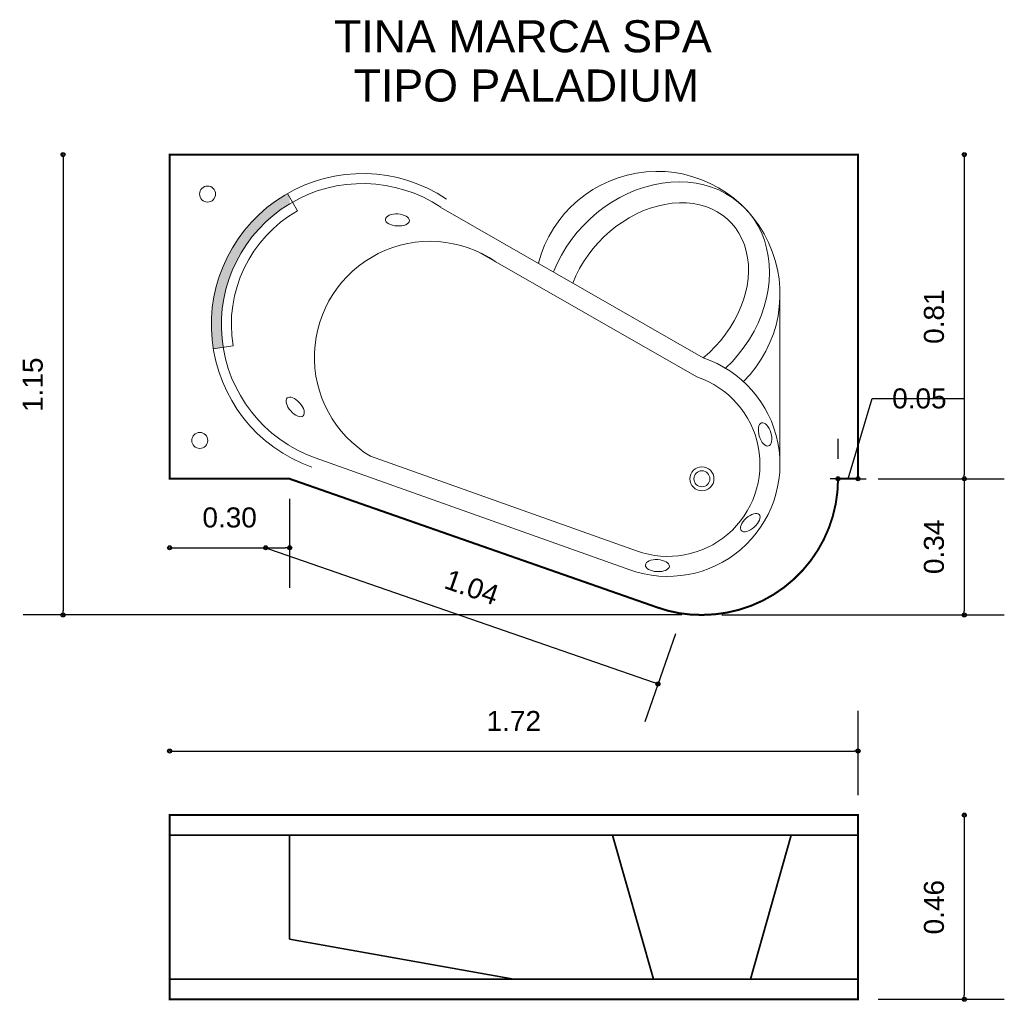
# Model space of a CAD drawing. Extents: x 171.08 to 173.54, y 182.23 to 184.68.
import ezdxf

# ---------------------------------------------------------------- set-up
doc = ezdxf.new("R2010")
doc.units = 0
doc.header["$MEASUREMENT"] = 0
doc.layers.add('CONTORNO', color=170, linetype='Continuous', lineweight=15)
for name, color, linetype, lineweight, plot in [('cotas', 3, 'Continuous', 13, False), ('muebles', 2, 'Continuous', 18, False), ('rotulos', 1, 'Continuous', 25, False), ('TRAZO', 7, 'Continuous', 35, False)]:
    doc.layers.add(name, color=color, linetype=linetype, lineweight=lineweight, plot=plot)
doc.styles.add('cotas', font='ARIAL.TTF')
doc.styles.add('rotulo', font='swissko.ttf')
doc.dimstyles.new('ISO-25', dxfattribs={"dimtxt": 2.4, "dimasz": 1, "dimexe": 1.25, "dimexo": 0.625, "dimtad": 1, "dimrnd": 0.0215, "dimtxsty": 'cotas', "dimblk": 'ORIGIN2', "dimcen": 1, "dimazin": 0, "dimtfac": 1, "dimtmove": 0, "dimatfit": 3, "dimldrblk": 'ORIGIN2', "dimfxl": 0, "dimlwe": 0, "dimarcsym": 0})

# ---------------------------------------------------------------- blocks, each defined once
blk = doc.blocks.new('_Origin2')
at = {"color": 0, "lineweight": -2}
blk.add_line((-0.5, 0), (-1, 0), dxfattribs=at)
for radius in [0.5, 0.25]:
    blk.add_circle((0, 0), radius, dxfattribs=at)
blk = doc.blocks.new('*D8')
at = {"color": 0, "linetype": 'ByBlock'}
for p, q in [((171.7523, 183.4812), (171.7523, 183.2589)), ((171.4623, 183.3589), (171.7423, 183.3589))]:
    blk.add_line(p, q, dxfattribs=at)
at = {"layer": 'Defpoints', "color": 0, "linetype": 'ByBlock'}
for p in [(171.4523, 183.5312), (171.7523, 183.5312), (171.7523, 183.3589)]:
    blk.add_point(p, dxfattribs=at)
at = {"color": 0, "linetype": 'ByBlock', "xscale": 0.01, "yscale": 0.01, "zscale": 0.01, "rotation": 180}
blk.add_blockref('_Origin2', (171.4523, 183.3589), dxfattribs=at)
at = {"color": 0, "linetype": 'ByBlock', "xscale": 0.01, "yscale": 0.01, "zscale": 0.01}
blk.add_blockref('_Origin2', (171.7523, 183.3589), dxfattribs=at)
at = {"color": 0, "linetype": 'ByBlock', "insert": (171.6023, 183.4344), "char_height": 0.05, "attachment_point": 5, "style": 'cotas'}
blk.add_mtext('0.30', dxfattribs=at)
blk = doc.blocks.new('*D6')
at = {"color": 0, "linetype": 'ByBlock'}
for p, q in [((171.702, 183.3556), (172.6631, 183.0221)), ((172.7159, 183.1439), (172.6397, 182.9244))]:
    blk.add_line(p, q, dxfattribs=at)
at = {"layer": 'Defpoints', "color": 0, "linetype": 'ByBlock'}
for p in [(171.7523, 183.5312), (172.7323, 183.1912), (172.6725, 183.0189)]:
    blk.add_point(p, dxfattribs=at)
at = {"color": 0, "linetype": 'ByBlock', "xscale": 0.01, "yscale": 0.01, "zscale": 0.01}
for p, rotation in [((171.6925, 183.3589), 160.8663567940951), ((172.6725, 183.0189), 340.8663567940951)]:
    blk.add_blockref('_Origin2', p, dxfattribs=dict(at, rotation=rotation))
at = {"color": 0, "linetype": 'ByBlock', "insert": (172.2073, 183.2602), "char_height": 0.05, "attachment_point": 5, "rotation": 340.8664, "style": 'cotas'}
blk.add_mtext('1.04', dxfattribs=at)
blk = doc.blocks.new('*D3')
at = {"color": 0, "linetype": 'ByBlock'}
for p, q in [((171.1862, 184.3312), (171.1862, 183.2012)), ((172.7323, 183.1912), (171.0862, 183.1912))]:
    blk.add_line(p, q, dxfattribs=at)
at = {"layer": 'Defpoints', "color": 0, "linetype": 'ByBlock'}
for p in [(171.4523, 184.3412), (171.1862, 183.1912), (172.7823, 183.1912)]:
    blk.add_point(p, dxfattribs=at)
at = {"color": 0, "linetype": 'ByBlock', "xscale": 0.01, "yscale": 0.01, "zscale": 0.01}
for p, rotation in [((171.1862, 184.3412), 90), ((171.1862, 183.1912), 270)]:
    blk.add_blockref('_Origin2', p, dxfattribs=dict(at, rotation=rotation))
at = {"color": 0, "linetype": 'ByBlock', "insert": (171.1106, 183.7662), "char_height": 0.05, "attachment_point": 5, "rotation": 90, "style": 'cotas'}
blk.add_mtext('1.15', dxfattribs=at)
blk = doc.blocks.new('*D2')
at = {"color": 0, "linetype": 'ByBlock'}
for p, q in [((173.4377, 183.5212), (173.4377, 183.2012)), ((172.8323, 183.1912), (173.5377, 183.1912))]:
    blk.add_line(p, q, dxfattribs=at)
at = {"layer": 'Defpoints', "color": 0, "linetype": 'ByBlock'}
for p in [(173.1723, 183.5312), (172.7823, 183.1912), (173.4377, 183.1912)]:
    blk.add_point(p, dxfattribs=at)
at = {"color": 0, "linetype": 'ByBlock', "xscale": 0.01, "yscale": 0.01, "zscale": 0.01}
for p, rotation in [((173.4377, 183.5312), 90), ((173.4377, 183.1912), 270)]:
    blk.add_blockref('_Origin2', p, dxfattribs=dict(at, rotation=rotation))
at = {"color": 0, "linetype": 'ByBlock', "insert": (173.3621, 183.3612), "char_height": 0.05, "attachment_point": 5, "rotation": 90, "style": 'cotas'}
blk.add_mtext('0.34', dxfattribs=at)
blk = doc.blocks.new('*D4')
at = {"color": 0, "linetype": 'ByBlock'}
for p, q in [((173.1723, 182.7412), (173.1723, 182.9513)), ((171.4623, 182.8513), (173.1623, 182.8513))]:
    blk.add_line(p, q, dxfattribs=at)
at = {"layer": 'Defpoints', "color": 0, "linetype": 'ByBlock'}
for p in [(173.1723, 182.8513), (171.4523, 182.6912), (173.1723, 182.6912)]:
    blk.add_point(p, dxfattribs=at)
at = {"color": 0, "linetype": 'ByBlock', "xscale": 0.01, "yscale": 0.01, "zscale": 0.01, "rotation": 180}
blk.add_blockref('_Origin2', (171.4523, 182.8513), dxfattribs=at)
at = {"color": 0, "linetype": 'ByBlock', "xscale": 0.01, "yscale": 0.01, "zscale": 0.01}
blk.add_blockref('_Origin2', (173.1723, 182.8513), dxfattribs=at)
at = {"color": 0, "linetype": 'ByBlock', "insert": (172.3123, 182.9264), "char_height": 0.05, "attachment_point": 5, "style": 'cotas'}
blk.add_mtext('1.72', dxfattribs=at)
blk = doc.blocks.new('*D5')
at = {"color": 0, "linetype": 'ByBlock'}
for p, q in [((173.4377, 182.6812), (173.4377, 182.2412)), ((173.2223, 182.2312), (173.5377, 182.2312))]:
    blk.add_line(p, q, dxfattribs=at)
at = {"layer": 'Defpoints', "color": 0, "linetype": 'ByBlock'}
for p in [(173.1723, 182.6912), (173.1723, 182.2312), (173.4377, 182.2312)]:
    blk.add_point(p, dxfattribs=at)
at = {"color": 0, "linetype": 'ByBlock', "xscale": 0.01, "yscale": 0.01, "zscale": 0.01}
for p, rotation in [((173.4377, 182.6912), 90), ((173.4377, 182.2312), 270)]:
    blk.add_blockref('_Origin2', p, dxfattribs=dict(at, rotation=rotation))
at = {"color": 0, "linetype": 'ByBlock', "insert": (173.3622, 182.4612), "char_height": 0.05, "attachment_point": 5, "rotation": 90, "style": 'cotas'}
blk.add_mtext('0.46', dxfattribs=at)
blk = doc.blocks.new('*D7')
at = {"color": 0, "linetype": 'ByBlock'}
for p, q in [((173.1473, 183.5312), (173.2075, 183.7317)), ((173.2075, 183.7317), (173.4377, 183.7317)), ((173.1223, 183.5812), (173.1223, 183.6312)), ((173.1123, 183.5312), (173.1023, 183.5312)), ((173.1723, 183.5312), (173.1223, 183.5312)), ((173.1723, 183.5312), (173.1223, 183.5312)), ((173.1823, 183.5312), (173.1923, 183.5312))]:
    blk.add_line(p, q, dxfattribs=at)
at = {"layer": 'Defpoints', "color": 0, "linetype": 'ByBlock'}
for p in [(173.1223, 183.5312), (173.1223, 183.5312), (173.1723, 183.5312)]:
    blk.add_point(p, dxfattribs=at)
at = {"color": 0, "linetype": 'ByBlock', "xscale": 0.01, "yscale": 0.01, "zscale": 0.01}
blk.add_blockref('_Origin2', (173.1223, 183.5312), dxfattribs=at)
at = {"color": 0, "linetype": 'ByBlock', "xscale": 0.01, "yscale": 0.01, "zscale": 0.01, "rotation": 180}
blk.add_blockref('_Origin2', (173.1723, 183.5312), dxfattribs=at)
at = {"color": 0, "linetype": 'ByBlock', "insert": (173.2575, 183.7317), "char_height": 0.05, "attachment_point": 4, "style": 'cotas'}
blk.add_mtext('0.05', dxfattribs=at)
blk = doc.blocks.new('*D1')
at = {"color": 0, "linetype": 'ByBlock'}
for p, q in [((173.4377, 184.3312), (173.4377, 183.5412)), ((173.2223, 183.5312), (173.5377, 183.5312))]:
    blk.add_line(p, q, dxfattribs=at)
at = {"layer": 'Defpoints', "color": 0, "linetype": 'ByBlock'}
for p in [(173.1723, 184.3412), (173.1723, 183.5312), (173.4377, 183.5312)]:
    blk.add_point(p, dxfattribs=at)
at = {"color": 0, "linetype": 'ByBlock', "xscale": 0.01, "yscale": 0.01, "zscale": 0.01}
for p, rotation in [((173.4377, 184.3412), 90), ((173.4377, 183.5312), 270)]:
    blk.add_blockref('_Origin2', p, dxfattribs=dict(at, rotation=rotation))
at = {"color": 0, "linetype": 'ByBlock', "insert": (173.3622, 183.9362), "char_height": 0.05, "attachment_point": 5, "rotation": 90, "style": 'cotas'}
blk.add_mtext('0.81', dxfattribs=at)

msp = doc.modelspace()

# ---------------------------------------------------------------- hatches: boundary and pattern name
at = {"layer": 'muebles'}
msp.add_hatch(color=256, dxfattribs=at).paths.add_polyline_path([(171.7523, 184.218), (171.7523, 184.2343), (171.7468, 184.2438, 0.312393), (171.5615, 183.8557), (171.5862, 183.8597, -0.306133)])

# ---------------------------------------------------------------- linework, layer by layer
at = {"layer": 'CONTORNO', "const_width": 0.005}
msp.add_lwpolyline([(172.6701, 183.2102), (171.7523, 183.5312), (171.4523, 183.5312), (171.4523, 184.3412), (173.1723, 184.3412), (173.1723, 183.5312), (173.1223, 183.5312, -0.414214), (172.7823, 183.1912, -0.089549), (172.6701, 183.2102, -0.018943)], format="xyb", dxfattribs=at)
msp.add_lwpolyline([(171.4523, 182.6912), (173.1723, 182.6912), (173.1723, 182.2312), (171.4523, 182.2312), (171.4523, 182.6912)], dxfattribs=at)
at = {"layer": 'muebles'}
for p, q in [((171.7717, 184.2004), (171.7468, 184.2438)), ((172.1303, 184.2093), (172.7854, 183.8331)), ((172.2252, 184.0973), (172.7697, 183.7857)), ((172.9772, 183.5674), (172.9772, 183.9925)), ((171.6108, 183.8637), (171.5615, 183.8557)), ((172.6019, 183.3042), (171.8162, 183.5835)), ((172.6186, 183.3513), (171.9543, 183.5875))]:
    msp.add_line(p, q, dxfattribs=at)
for centre, radius in [((171.5472, 184.2425), 0.02), ((171.5278, 183.627), 0.02), ((172.7823, 183.5312), 0.03), ((172.7823, 183.5312), 0.02)]:
    msp.add_circle(centre, radius, dxfattribs=at)
for centre, radius, start, end in [((171.9344, 183.9159), 0.3778, 56.2685, 250.4286), ((172.6705, 183.9925), 0.3067, 314.6262, 165.4504), ((171.9344, 183.9159), 0.3528, 56.2685, 250.4286), ((171.9344, 183.9159), 0.3278, 119.7704, 189.1642), ((172.1032, 183.8353), 0.2891, 55.3998, 239.0126), ((172.6973, 183.5674), 0.2799, 250.0773, 71.6465), ((172.6973, 183.5674), 0.2299, 250.0773, 71.6465)]:
    msp.add_arc(centre, radius, start, end, dxfattribs=at)
for major_axis, ratio, start_param, end_param in [((0.2169, 0.2169), 0.820946, 4.679606, 8.342876), ((0.1815, 0.1815), 0.761235, 4.589599, 8.382963)]:
    msp.add_ellipse((172.6705, 183.9925), major_axis=major_axis, ratio=ratio, start_param=start_param, end_param=end_param, dxfattribs=at)
for centre, major_axis in [((172.0216, 184.1777), (-0.03, 0.0017)), ((171.7661, 183.7107), (-0.02, 0.0224)), ((172.94, 183.642), (-0.0087, 0.0288)), ((172.903, 183.4219), (-0.0224, -0.02)), ((172.671, 183.3144), (-0.03, 0.0017))]:
    msp.add_ellipse(centre, major_axis=major_axis, ratio=0.499229, dxfattribs=at)
at = {"layer": 'TRAZO'}
for p, q in [((171.7523, 183.5312), (172.6701, 183.2102)), ((171.4523, 182.6412), (173.1723, 182.6412)), ((171.7523, 182.3812), (171.7523, 182.6412)), ((172.6612, 182.2812), (172.5591, 182.6412)), ((172.9034, 182.2812), (173.0055, 182.6412)), ((171.7523, 182.3812), (172.3123, 182.2812)), ((171.4523, 182.2812), (173.1723, 182.2812))]:
    msp.add_line(p, q, dxfattribs=at)

# ---------------------------------------------------------------- texts
at = {"layer": 'rotulos', "style": 'rotulo'}
for s, p in [('TINA MARCA SPA', (171.8629, 184.5966)), ('TIPO PALADIUM', (171.9121, 184.4736))]:
    msp.add_text(s, height=0.08, dxfattribs=at).set_placement(p)

# ---------------------------------------------------------------- dimensions: what is measured, and where the dimension line sits
at = {"layer": 'cotas'}
for base, p1, p2, picture, middle in [((171.1862, 183.1912), (171.4523, 184.3412), (172.7823, 183.1912), '*D3', (171.1106, 183.7662)), ((173.4377, 183.5312), (173.1723, 184.3412), (173.1723, 183.5312), '*D1', (173.3622, 183.9362)), ((173.4377, 183.1912), (173.1723, 183.5312), (172.7823, 183.1912), '*D2', (173.3621, 183.3612)), ((173.4377, 182.2312), (173.1723, 182.6912), (173.1723, 182.2312), '*D5', (173.3622, 182.4612))]:
    dim = msp.add_linear_dim(base=base, p1=p1, p2=p2, angle=90, dimstyle='ISO-25', override={"dimtxt": 0.05, "dimasz": 0.01, "dimexe": 0.1, "dimexo": 0.05, "dimgap": 0.05, "dimrnd": 0.0005, "dimzin": 1, "dimblk1": 'Origin2', "dimblk2": 'Origin2', "dimsah": 1, "dimse1": 1, "dimtmove": 1}, dxfattribs=at)
    dim.commit()
    dim.dimension.update_dxf_attribs({"geometry": picture, "text_midpoint": middle})
for base, p1, p2, picture, middle in [((173.1223, 183.5312), (173.1723, 183.5312), (173.1223, 183.5312), '*D7', (173.2575, 183.7317)), ((171.7523, 183.3589), (171.4523, 183.5312), (171.7523, 183.5312), '*D8', (171.6023, 183.4344)), ((173.1723, 182.8513), (171.4523, 182.6912), (173.1723, 182.6912), '*D4', (172.3123, 182.9264))]:
    dim = msp.add_linear_dim(base=base, p1=p1, p2=p2, dimstyle='ISO-25', override={"dimtxt": 0.05, "dimasz": 0.01, "dimexe": 0.1, "dimexo": 0.05, "dimgap": 0.05, "dimrnd": 0.0005, "dimzin": 1, "dimblk1": 'Origin2', "dimblk2": 'Origin2', "dimsah": 1, "dimse1": 1, "dimtmove": 1}, dxfattribs=at)
    dim.commit()
    dim.dimension.update_dxf_attribs({"geometry": picture, "text_midpoint": middle})
dim = msp.add_aligned_dim(p1=(171.7523, 183.5312), p2=(172.7323, 183.1912), distance=-0.1824, dimstyle='ISO-25', override={"dimtxt": 0.05, "dimasz": 0.01, "dimexe": 0.1, "dimexo": 0.05, "dimgap": 0.05, "dimrnd": 0.0005, "dimzin": 1, "dimblk1": 'Origin2', "dimblk2": 'Origin2', "dimsah": 1, "dimse1": 1, "dimtmove": 1}, dxfattribs=at)
dim.commit()
dim.dimension.update_dxf_attribs({"geometry": '*D6', "text_midpoint": (172.2073, 183.2602)})

doc.saveas('drawing.dxf')
